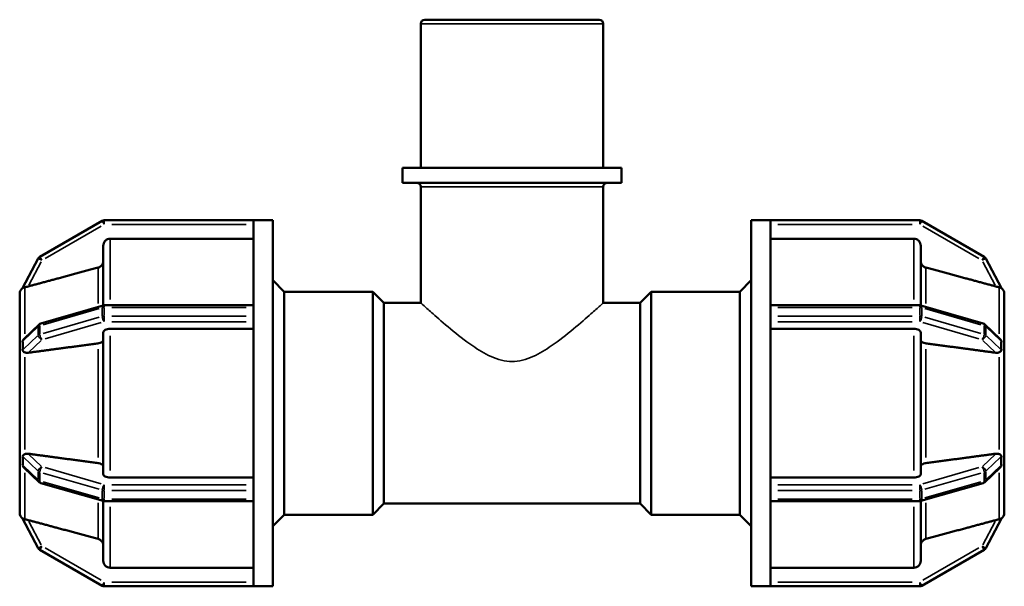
# Model space of a CAD drawing. Header units: millimetres. Extents: x 0 to 893, y -239 to 594.
# Tile 5 of 8: x 367 to 480, y 248 to 313. Entities that reach past the tile are written whole.
import ezdxf

# ---------------------------------------------------------------- set-up
doc = ezdxf.new("R2010")
doc.units = ezdxf.units.MM
doc.layers.add('Visible (ANSI)', color=7, linetype='Continuous', lineweight=50)
doc.layers.add('Visible Narrow (ANSI)', color=7, linetype='Continuous', lineweight=35)

msp = doc.modelspace()

# ---------------------------------------------------------------- linework, layer by layer
at = {"layer": 'Visible (ANSI)'}
for p, q in [((413.055, 295.927), (413.055, 312.447)), ((413.535, 312.927), (433.53, 312.927)), ((434.01, 295.927), (434.01, 312.447)), ((436.105, 295.927), (410.959, 295.927)), ((410.959, 294.227), (410.959, 295.927)), ((436.105, 294.227), (436.105, 295.927)), ((436.105, 294.227), (410.959, 294.227)), ((413.055, 280.447), (413.055, 293.747)), ((434.01, 280.447), (434.01, 293.747)), ((376.504, 289.863), (369.352, 285.734)), ((393.872, 289.927), (376.744, 289.927)), ((393.872, 289.927), (393.872, 289.917)), ((393.872, 289.927), (396.072, 289.927)), ((393.872, 280.003), (393.872, 289.917)), ((396.072, 247.927), (396.072, 289.927)), ((450.992, 247.927), (450.992, 289.927)), ((450.992, 289.927), (453.192, 289.927)), ((453.192, 289.917), (453.192, 289.927)), ((470.321, 289.927), (453.192, 289.927)), ((453.192, 280.003), (453.192, 289.917)), ((477.712, 285.734), (470.561, 289.863)), ((393.872, 287.798), (377.416, 287.798)), ((469.649, 287.798), (453.192, 287.798)), ((376.616, 280.143), (376.616, 286.997)), ((470.449, 286.997), (470.449, 280.143)), ((369.168, 285.542), (367.371, 282.137)), ((479.694, 282.137), (477.897, 285.542)), ((397.392, 281.727), (396.072, 283.047)), ((449.672, 281.727), (450.992, 283.047)), ((367.032, 281.496), (367.034, 281.498)), ((367.032, 276.121), (367.032, 281.496)), ((367.033, 281.494), (367.032, 281.496)), ((397.392, 256.127), (397.392, 281.727)), ((397.392, 281.727), (407.552, 281.727)), ((407.552, 256.127), (407.552, 281.727)), ((408.832, 280.447), (407.552, 281.727)), ((438.232, 280.447), (439.512, 281.727)), ((439.512, 281.727), (439.512, 256.127)), ((439.512, 281.727), (449.672, 281.727)), ((449.672, 256.127), (449.672, 281.727)), ((480.032, 281.496), (480.031, 281.498)), ((480.031, 281.494), (480.032, 281.496)), ((480.032, 281.496), (480.032, 276.121)), ((408.832, 257.407), (408.832, 280.447)), ((408.832, 280.447), (413.055, 280.447)), ((434.01, 280.447), (438.232, 280.447)), ((438.232, 257.407), (438.232, 280.447)), ((376.611, 280.142), (369.459, 278.078)), ((393.872, 280.161), (376.744, 280.161)), ((393.872, 280.003), (393.872, 279.921)), ((393.872, 279.427), (393.872, 279.921)), ((393.872, 278.934), (393.872, 279.427)), ((453.192, 280.161), (470.321, 280.161)), ((453.192, 279.921), (453.192, 280.003)), ((453.192, 279.427), (453.192, 279.921)), ((453.192, 278.934), (453.192, 279.427)), ((470.454, 280.142), (477.606, 278.078)), ((393.872, 278.934), (393.872, 278.841)), ((393.872, 259.014), (393.872, 278.841)), ((453.192, 278.841), (453.192, 278.934)), ((453.192, 259.014), (453.192, 278.841)), ((369.262, 277.965), (367.528, 276.322)), ((376.616, 260.802), (376.616, 277.053)), ((393.872, 277.453), (377.416, 277.453)), ((469.649, 277.453), (453.192, 277.453)), ((470.449, 277.053), (470.449, 260.802)), ((477.803, 277.965), (479.536, 276.322)), ((367.034, 276.122), (367.032, 276.121)), ((367.032, 276.121), (367.032, 275.212)), ((480.031, 276.122), (480.032, 276.121)), ((480.032, 276.121), (480.032, 275.212)), ((367.032, 275.212), (367.032, 274.302)), ((480.032, 275.212), (480.032, 274.302)), ((367.032, 274.302), (367.034, 274.303)), ((367.033, 274.301), (367.032, 274.302)), ((367.032, 263.553), (367.032, 274.302)), ((480.032, 274.302), (480.031, 274.303)), ((480.031, 274.301), (480.032, 274.302)), ((480.032, 274.302), (480.032, 263.553)), ((367.032, 263.553), (367.033, 263.554)), ((367.034, 263.551), (367.032, 263.553)), ((367.032, 263.553), (367.032, 262.643)), ((480.032, 263.553), (480.031, 263.554)), ((480.031, 263.551), (480.032, 263.553)), ((480.032, 263.553), (480.032, 262.643)), ((367.032, 262.643), (367.032, 261.734)), ((480.032, 262.643), (480.032, 261.734)), ((367.032, 261.734), (367.034, 261.733)), ((367.032, 256.359), (367.032, 261.734)), ((367.528, 261.533), (369.262, 259.89)), ((479.536, 261.533), (477.803, 259.89)), ((480.032, 261.734), (480.031, 261.733)), ((480.032, 261.734), (480.032, 256.359)), ((377.416, 260.401), (393.872, 260.401)), ((453.192, 260.401), (469.649, 260.401)), ((369.459, 259.777), (376.611, 257.713)), ((393.872, 259.014), (393.872, 258.921)), ((393.872, 258.427), (393.872, 258.921)), ((453.192, 258.921), (453.192, 259.014)), ((453.192, 258.427), (453.192, 258.921)), ((477.606, 259.777), (470.454, 257.713)), ((376.616, 250.858), (376.616, 257.711)), ((376.744, 257.694), (393.872, 257.694)), ((393.872, 257.934), (393.872, 258.427)), ((393.872, 257.934), (393.872, 257.852)), ((393.872, 247.938), (393.872, 257.852)), ((453.192, 257.934), (453.192, 258.427)), ((453.192, 257.852), (453.192, 257.934)), ((453.192, 247.938), (453.192, 257.852)), ((470.321, 257.694), (453.192, 257.694)), ((470.449, 257.711), (470.449, 250.858)), ((408.832, 257.407), (407.552, 256.127)), ((408.832, 257.407), (438.232, 257.407)), ((438.232, 257.407), (439.512, 256.127)), ((367.032, 256.359), (367.033, 256.361)), ((367.034, 256.357), (367.032, 256.359)), ((367.371, 255.718), (369.168, 252.313)), ((397.392, 256.127), (396.072, 254.807)), ((397.392, 256.127), (407.552, 256.127)), ((439.512, 256.127), (449.672, 256.127)), ((449.672, 256.127), (450.992, 254.807)), ((477.897, 252.313), (479.694, 255.718)), ((480.032, 256.359), (480.031, 256.361)), ((480.031, 256.357), (480.032, 256.359)), ((369.352, 252.121), (376.504, 247.992)), ((470.561, 247.992), (477.712, 252.121)), ((377.416, 250.057), (393.872, 250.057)), ((453.192, 250.057), (469.649, 250.057)), ((376.744, 247.927), (393.872, 247.927)), ((393.872, 247.938), (393.872, 247.927)), ((393.872, 247.927), (396.072, 247.927)), ((450.992, 247.927), (453.192, 247.927)), ((453.192, 247.927), (453.192, 247.938)), ((453.192, 247.927), (470.321, 247.927))]:
    msp.add_line(p, q, dxfattribs=at)
for centre, radius, start, end in [((413.535, 312.447), 0.48, 90, 180), ((433.53, 312.447), 0.48, 0, 90), ((412.575, 293.747), 0.48, 0, 90), ((434.49, 293.747), 0.48, 90, 180), ((376.744, 289.447), 0.48, 90, 120), ((470.321, 289.447), 0.48, 60, 90), ((369.592, 285.318), 0.48, 120, 152.17907), ((477.472, 285.318), 0.48, 27.82093, 60), ((367.832, 281.496), 0.8, 124.35815, 180), ((479.232, 281.496), 0.8, 0, 55.64185), ((376.744, 279.681), 0.48, 90, 106.10211), ((470.321, 279.681), 0.48, 73.89789, 90), ((369.592, 277.616), 0.48, 106.10211, 133.45568), ((477.472, 277.616), 0.48, 46.54432, 73.89789), ((369.592, 260.238), 0.48, 226.54432, 253.89789), ((477.472, 260.238), 0.48, 286.10211, 313.45568), ((376.744, 258.174), 0.48, 253.89789, 270), ((470.321, 258.174), 0.48, 270, 286.10211), ((367.832, 256.359), 0.8, 180, 235.64185), ((479.232, 256.359), 0.8, 304.35815, 0), ((369.592, 252.537), 0.48, 207.82093, 240), ((477.472, 252.537), 0.48, 300, 332.17907), ((376.744, 248.407), 0.48, 240, 270), ((470.321, 248.407), 0.48, 270, 300)]:
    msp.add_arc(centre, radius, start, end, dxfattribs=at)
for points, knots in [([(377.416, 287.798), (377.317, 287.798), (377.201, 287.775), (377.018, 287.699), (376.92, 287.634), (376.78, 287.494), (376.714, 287.395), (376.639, 287.212), (376.616, 287.096), (376.616, 286.997)], [0, 0, 0, 0, 0.02960424, 0.02960424, 0.05923188, 0.05923188, 0.08888919, 0.08888919, 0.11857334, 0.11857334, 0.11857334, 0.11857334]), ([(470.449, 286.997), (470.449, 287.096), (470.426, 287.212), (470.35, 287.395), (470.285, 287.494), (470.145, 287.634), (470.046, 287.699), (469.864, 287.775), (469.748, 287.798), (469.649, 287.798)], [-0.11857334, -0.11857334, -0.11857334, -0.11857334, -0.08888919, -0.08888919, -0.05923188, -0.05923188, -0.02960424, -0.02960424, 0, 0, 0, 0]), ([(376.616, 285.258), (376.616, 285.159), (376.592, 285.042), (376.517, 284.859), (376.451, 284.76), (376.311, 284.62), (376.213, 284.555), (376.091, 284.504), (376.057, 284.492), (376.023, 284.483)], [0.11859448, 0.11859448, 0.11859448, 0.11859448, 0.148295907, 0.148295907, 0.177968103, 0.177968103, 0.207600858, 0.207600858, 0.217576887, 0.217576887, 0.217576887, 0.217576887]), ([(471.042, 284.483), (471.007, 284.492), (470.974, 284.504), (470.852, 284.555), (470.753, 284.62), (470.614, 284.76), (470.548, 284.859), (470.472, 285.042), (470.449, 285.159), (470.449, 285.258)], [0.256821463, 0.256821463, 0.256821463, 0.256821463, 0.266797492, 0.266797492, 0.296430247, 0.296430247, 0.326102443, 0.326102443, 0.35580387, 0.35580387, 0.35580387, 0.35580387]), ([(367.625, 282.235), (367.586, 282.226), (367.551, 282.215), (367.475, 282.188), (367.439, 282.17), (367.398, 282.149), (367.385, 282.142), (367.372, 282.136), (367.37, 282.135), (367.371, 282.137)], [-0.339735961, -0.339735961, -0.339735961, -0.339735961, -0.325147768, -0.325147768, -0.30441274, -0.30441274, -0.291468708, -0.291468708, -0.282432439, -0.282432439, -0.282432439, -0.282432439]), ([(368.017, 282.332), (368.011, 282.331), (368.005, 282.329), (367.921, 282.307), (367.836, 282.285), (367.71, 282.254), (367.666, 282.244), (367.625, 282.235)], [0.173212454, 0.173212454, 0.173212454, 0.173212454, 0.175003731, 0.175003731, 0.199335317, 0.199335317, 0.213410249, 0.213410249, 0.213410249, 0.213410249]), ([(479.439, 282.235), (479.399, 282.244), (479.354, 282.254), (479.229, 282.285), (479.144, 282.307), (479.066, 282.328), (479.06, 282.329), (479.054, 282.331), (479.048, 282.332)], [0.305992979, 0.305992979, 0.305992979, 0.305992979, 0.320067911, 0.320067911, 0.344399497, 0.344399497, 0.344399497, 0.346190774, 0.346190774, 0.346190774, 0.346190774]), ([(479.694, 282.137), (479.694, 282.137), (479.694, 282.137), (479.695, 282.135), (479.691, 282.136), (479.669, 282.148), (479.647, 282.16), (479.58, 282.191), (479.521, 282.216), (479.445, 282.234), (479.442, 282.234), (479.439, 282.235)], [-0.078253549, -0.078253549, -0.078253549, -0.078253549, -0.078232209, -0.078232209, -0.066687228, -0.066687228, -0.050429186, -0.050429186, -0.023665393, -0.023665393, -0.022735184, -0.022735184, -0.022735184, -0.022735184]), ([(377.416, 277.453), (377.317, 277.453), (377.201, 277.442), (377.018, 277.404), (376.92, 277.371), (376.78, 277.301), (376.714, 277.252), (376.639, 277.161), (376.616, 277.102), (376.616, 277.053)], [0, 0, 0, 0, 0.02960424, 0.02960424, 0.05923188, 0.05923188, 0.08888919, 0.08888919, 0.11857334, 0.11857334, 0.11857334, 0.11857334]), ([(470.449, 277.053), (470.449, 277.102), (470.426, 277.161), (470.35, 277.252), (470.285, 277.301), (470.145, 277.371), (470.046, 277.404), (469.864, 277.442), (469.748, 277.453), (469.649, 277.453)], [-0.11857334, -0.11857334, -0.11857334, -0.11857334, -0.08888919, -0.08888919, -0.05923188, -0.05923188, -0.02960424, -0.02960424, 0, 0, 0, 0]), ([(367.371, 276.026), (367.37, 276.031), (367.37, 276.037), (367.372, 276.071), (367.379, 276.1), (367.411, 276.18), (367.446, 276.233), (367.501, 276.295), (367.514, 276.309), (367.528, 276.322)], [-0.26104726, -0.26104726, -0.26104726, -0.26104726, -0.258440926, -0.258440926, -0.245447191, -0.245447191, -0.223065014, -0.223065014, -0.216725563, -0.216725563, -0.216725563, -0.216725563]), ([(367.371, 275.038), (367.378, 275.215), (367.381, 275.385), (367.381, 275.699), (367.378, 275.863), (367.371, 276.026)], [0.39241377, 0.39241377, 0.39241377, 0.39241377, 0.44684548, 0.44684548, 0.5012772, 0.5012772, 0.5012772, 0.5012772]), ([(376.616, 276.183), (376.616, 276.134), (376.592, 276.075), (376.517, 275.984), (376.451, 275.935), (376.311, 275.865), (376.213, 275.832), (376.091, 275.806), (376.057, 275.801), (376.023, 275.796)], [0.11859448, 0.11859448, 0.11859448, 0.11859448, 0.148295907, 0.148295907, 0.177968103, 0.177968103, 0.207600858, 0.207600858, 0.217576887, 0.217576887, 0.217576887, 0.217576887]), ([(471.042, 275.796), (471.007, 275.801), (470.974, 275.806), (470.852, 275.832), (470.753, 275.865), (470.614, 275.935), (470.548, 275.984), (470.472, 276.075), (470.449, 276.134), (470.449, 276.183)], [0.256821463, 0.256821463, 0.256821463, 0.256821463, 0.266797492, 0.266797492, 0.296430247, 0.296430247, 0.326102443, 0.326102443, 0.35580387, 0.35580387, 0.35580387, 0.35580387]), ([(479.536, 276.322), (479.545, 276.314), (479.554, 276.305), (479.611, 276.245), (479.649, 276.189), (479.684, 276.105), (479.692, 276.075), (479.694, 276.039), (479.694, 276.032), (479.694, 276.026)], [-0.123034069, -0.123034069, -0.123034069, -0.123034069, -0.119033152, -0.119033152, -0.095348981, -0.095348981, -0.082223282, -0.082223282, -0.079089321, -0.079089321, -0.079089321, -0.079089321]), ([(479.694, 276.026), (479.687, 275.863), (479.684, 275.699), (479.684, 275.542), (479.684, 275.385), (479.687, 275.215), (479.694, 275.038)], [-0.05443172, -0.05443172, -0.05443172, -0.05443172, 0, 0, 0, 0.05443172, 0.05443172, 0.05443172, 0.05443172]), ([(367.625, 274.763), (367.601, 274.774), (367.579, 274.785), (367.504, 274.825), (367.461, 274.855), (367.411, 274.909), (367.394, 274.932), (367.375, 274.981), (367.37, 275.005), (367.37, 275.034), (367.371, 275.036), (367.371, 275.038)], [-0.276837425, -0.276837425, -0.276837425, -0.276837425, -0.268153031, -0.268153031, -0.246415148, -0.246415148, -0.232546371, -0.232546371, -0.221012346, -0.221012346, -0.219970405, -0.219970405, -0.219970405, -0.219970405]), ([(368.017, 274.72), (368.011, 274.72), (368.005, 274.719), (367.921, 274.709), (367.836, 274.71), (367.71, 274.733), (367.666, 274.746), (367.625, 274.763)], [0.173212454, 0.173212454, 0.173212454, 0.173212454, 0.175003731, 0.175003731, 0.199335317, 0.199335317, 0.213410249, 0.213410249, 0.213410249, 0.213410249]), ([(479.439, 274.763), (479.399, 274.746), (479.354, 274.733), (479.229, 274.71), (479.144, 274.709), (479.066, 274.718), (479.06, 274.719), (479.054, 274.72), (479.048, 274.72)], [0.305992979, 0.305992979, 0.305992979, 0.305992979, 0.320067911, 0.320067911, 0.344399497, 0.344399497, 0.344399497, 0.346190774, 0.346190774, 0.346190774, 0.346190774]), ([(479.694, 275.038), (479.695, 275.011), (479.691, 274.986), (479.668, 274.924), (479.642, 274.892), (479.569, 274.829), (479.51, 274.794), (479.439, 274.763)], [-0.078441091, -0.078441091, -0.078441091, -0.078441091, -0.067340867, -0.067340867, -0.048506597, -0.048506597, -0.022744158, -0.022744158, -0.022744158, -0.022744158]), ([(367.371, 262.816), (367.37, 262.821), (367.37, 262.827), (367.371, 262.861), (367.379, 262.887), (367.41, 262.951), (367.445, 262.986), (367.526, 263.043), (367.572, 263.068), (367.625, 263.091)], [-0.252301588, -0.252301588, -0.252301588, -0.252301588, -0.25018667, -0.25018667, -0.237937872, -0.237937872, -0.216564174, -0.216564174, -0.198352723, -0.198352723, -0.198352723, -0.198352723]), ([(367.371, 261.829), (367.378, 261.992), (367.381, 262.156), (367.381, 262.47), (367.378, 262.64), (367.371, 262.816)], [0.39241377, 0.39241377, 0.39241377, 0.39241377, 0.44684548, 0.44684548, 0.5012772, 0.5012772, 0.5012772, 0.5012772]), ([(367.625, 263.091), (367.666, 263.109), (367.71, 263.122), (367.836, 263.145), (367.921, 263.145), (368.005, 263.136), (368.011, 263.135), (368.017, 263.134)], [0.130989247, 0.130989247, 0.130989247, 0.130989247, 0.14506418, 0.14506418, 0.169395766, 0.169395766, 0.171187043, 0.171187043, 0.171187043, 0.171187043]), ([(479.048, 263.134), (479.054, 263.135), (479.06, 263.136), (479.066, 263.136), (479.144, 263.145), (479.229, 263.145), (479.354, 263.122), (479.399, 263.109), (479.439, 263.091)], [0.34260822, 0.34260822, 0.34260822, 0.34260822, 0.344399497, 0.344399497, 0.344399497, 0.368731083, 0.368731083, 0.382806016, 0.382806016, 0.382806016, 0.382806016]), ([(479.439, 263.091), (479.448, 263.088), (479.456, 263.084), (479.528, 263.051), (479.58, 263.018), (479.641, 262.962), (479.661, 262.938), (479.685, 262.888), (479.692, 262.866), (479.694, 262.832), (479.694, 262.824), (479.694, 262.816)], [-0.135502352, -0.135502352, -0.135502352, -0.135502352, -0.132351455, -0.132351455, -0.107741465, -0.107741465, -0.092685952, -0.092685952, -0.08153942, -0.08153942, -0.078145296, -0.078145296, -0.078145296, -0.078145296]), ([(479.694, 262.816), (479.687, 262.64), (479.684, 262.47), (479.684, 262.313), (479.684, 262.156), (479.687, 261.992), (479.694, 261.829)], [0.83925925, 0.83925925, 0.83925925, 0.83925925, 0.89369097, 0.89369097, 0.89369097, 0.94812268, 0.94812268, 0.94812268, 0.94812268]), ([(367.528, 261.533), (367.506, 261.554), (367.485, 261.576), (367.43, 261.644), (367.401, 261.694), (367.375, 261.77), (367.37, 261.797), (367.37, 261.825), (367.371, 261.827), (367.371, 261.829)], [-0.270308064, -0.270308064, -0.270308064, -0.270308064, -0.259908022, -0.259908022, -0.238404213, -0.238404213, -0.225400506, -0.225400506, -0.224524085, -0.224524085, -0.224524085, -0.224524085]), ([(376.023, 262.059), (376.057, 262.054), (376.091, 262.048), (376.213, 262.023), (376.311, 261.99), (376.451, 261.92), (376.517, 261.871), (376.592, 261.779), (376.616, 261.721), (376.616, 261.672)], [0.256821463, 0.256821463, 0.256821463, 0.256821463, 0.266797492, 0.266797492, 0.296430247, 0.296430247, 0.326102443, 0.326102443, 0.35580387, 0.35580387, 0.35580387, 0.35580387]), ([(470.449, 261.672), (470.449, 261.721), (470.472, 261.779), (470.548, 261.871), (470.614, 261.92), (470.753, 261.99), (470.852, 262.023), (470.974, 262.048), (471.007, 262.054), (471.042, 262.059)], [0.11859448, 0.11859448, 0.11859448, 0.11859448, 0.148295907, 0.148295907, 0.177968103, 0.177968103, 0.207600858, 0.207600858, 0.217576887, 0.217576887, 0.217576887, 0.217576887]), ([(479.694, 261.829), (479.695, 261.804), (479.691, 261.777), (479.668, 261.704), (479.643, 261.659), (479.592, 261.59), (479.566, 261.561), (479.536, 261.533)], [-0.082814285, -0.082814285, -0.082814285, -0.082814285, -0.070252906, -0.070252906, -0.050507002, -0.050507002, -0.036567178, -0.036567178, -0.036567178, -0.036567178]), ([(376.616, 260.802), (376.616, 260.752), (376.639, 260.694), (376.714, 260.603), (376.78, 260.554), (376.92, 260.484), (377.018, 260.451), (377.201, 260.413), (377.317, 260.401), (377.416, 260.401)], [-0.11857334, -0.11857334, -0.11857334, -0.11857334, -0.08888919, -0.08888919, -0.05923188, -0.05923188, -0.02960424, -0.02960424, 0, 0, 0, 0]), ([(469.649, 260.401), (469.748, 260.401), (469.864, 260.413), (470.046, 260.451), (470.145, 260.484), (470.285, 260.554), (470.35, 260.603), (470.426, 260.694), (470.449, 260.752), (470.449, 260.802)], [0, 0, 0, 0, 0.02960424, 0.02960424, 0.05923188, 0.05923188, 0.08888919, 0.08888919, 0.11857334, 0.11857334, 0.11857334, 0.11857334]), ([(367.371, 255.718), (367.37, 255.719), (367.371, 255.719), (367.377, 255.717), (367.386, 255.712), (367.432, 255.688), (367.475, 255.667), (367.557, 255.638), (367.589, 255.628), (367.625, 255.62)], [-0.230026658, -0.230026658, -0.230026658, -0.230026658, -0.223580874, -0.223580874, -0.210657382, -0.210657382, -0.191835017, -0.191835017, -0.181416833, -0.181416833, -0.181416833, -0.181416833]), ([(367.625, 255.62), (367.666, 255.611), (367.71, 255.6), (367.836, 255.57), (367.921, 255.548), (368.005, 255.526), (368.011, 255.524), (368.017, 255.523)], [0.130989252, 0.130989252, 0.130989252, 0.130989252, 0.14506418, 0.14506418, 0.169395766, 0.169395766, 0.171187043, 0.171187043, 0.171187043, 0.171187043]), ([(479.048, 255.523), (479.054, 255.524), (479.06, 255.526), (479.066, 255.527), (479.144, 255.548), (479.229, 255.57), (479.354, 255.6), (479.399, 255.611), (479.439, 255.62)], [0.34260822, 0.34260822, 0.34260822, 0.34260822, 0.344399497, 0.344399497, 0.344399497, 0.368731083, 0.368731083, 0.382806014, 0.382806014, 0.382806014, 0.382806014]), ([(479.439, 255.62), (479.51, 255.636), (479.568, 255.658), (479.636, 255.689), (479.658, 255.701), (479.684, 255.715), (479.691, 255.719), (479.694, 255.719), (479.694, 255.719), (479.694, 255.718)], [-0.133002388, -0.133002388, -0.133002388, -0.133002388, -0.107424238, -0.107424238, -0.091795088, -0.091795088, -0.080811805, -0.080811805, -0.077259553, -0.077259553, -0.077259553, -0.077259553]), ([(376.023, 253.372), (376.057, 253.362), (376.091, 253.351), (376.213, 253.3), (376.311, 253.234), (376.451, 253.094), (376.517, 252.996), (376.592, 252.813), (376.616, 252.696), (376.616, 252.597)], [0.256821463, 0.256821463, 0.256821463, 0.256821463, 0.266797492, 0.266797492, 0.296430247, 0.296430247, 0.326102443, 0.326102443, 0.35580387, 0.35580387, 0.35580387, 0.35580387]), ([(470.449, 252.597), (470.449, 252.696), (470.472, 252.813), (470.548, 252.996), (470.614, 253.094), (470.753, 253.234), (470.852, 253.3), (470.974, 253.351), (471.007, 253.362), (471.042, 253.372)], [0.11859448, 0.11859448, 0.11859448, 0.11859448, 0.148295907, 0.148295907, 0.177968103, 0.177968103, 0.207600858, 0.207600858, 0.217576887, 0.217576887, 0.217576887, 0.217576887]), ([(376.616, 250.858), (376.616, 250.759), (376.639, 250.642), (376.714, 250.46), (376.78, 250.361), (376.92, 250.221), (377.018, 250.155), (377.201, 250.08), (377.317, 250.057), (377.416, 250.057)], [-0.11857334, -0.11857334, -0.11857334, -0.11857334, -0.08888919, -0.08888919, -0.05923188, -0.05923188, -0.02960424, -0.02960424, 0, 0, 0, 0]), ([(469.649, 250.057), (469.748, 250.057), (469.864, 250.08), (470.046, 250.155), (470.145, 250.221), (470.285, 250.361), (470.35, 250.46), (470.426, 250.642), (470.449, 250.759), (470.449, 250.858)], [0, 0, 0, 0, 0.02960424, 0.02960424, 0.05923188, 0.05923188, 0.08888919, 0.08888919, 0.11857334, 0.11857334, 0.11857334, 0.11857334])]:
    msp.add_open_spline(points, degree=3, knots=knots, dxfattribs=at)
for points, weights in [([(376.023, 284.483), (371.722, 283.328), (368.017, 282.332)], [1, 1.00290082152, 1.00029121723]), ([(479.048, 282.332), (475.342, 283.328), (471.042, 284.483)], [1.00029121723, 1.00290082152, 1]), ([(376.023, 275.796), (371.722, 275.218), (368.017, 274.72)], [1, 1.00290125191, 1.00029207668]), ([(479.048, 274.72), (475.342, 275.218), (471.042, 275.796)], [1.00029207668, 1.00290125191, 1]), ([(368.017, 263.134), (371.722, 262.636), (376.023, 262.059)], [1.0002920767, 1.00290125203, 1]), ([(471.042, 262.059), (475.342, 262.636), (479.048, 263.134)], [1, 1.00290125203, 1.0002920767]), ([(368.017, 255.523), (371.722, 254.527), (376.023, 253.372)], [1.00029207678, 1.00290125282, 1]), ([(471.042, 253.372), (475.342, 254.527), (479.048, 255.523)], [1, 1.00290125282, 1.00029207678])]:
    msp.add_rational_spline(points, weights, degree=2, dxfattribs=at)
for points in [[(367.034, 281.498), (367.034, 281.497), (367.034, 281.495), (367.033, 281.494)], [(480.031, 281.494), (480.031, 281.495), (480.031, 281.497), (480.031, 281.498)], [(367.034, 276.122), (367.032, 275.811), (367.032, 275.499), (367.032, 275.212)], [(480.032, 275.212), (480.032, 275.499), (480.033, 275.811), (480.031, 276.122)], [(367.032, 275.212), (367.032, 274.924), (367.032, 274.611), (367.034, 274.303)], [(480.031, 274.303), (480.033, 274.611), (480.032, 274.924), (480.032, 275.212)], [(367.034, 274.303), (367.034, 274.303), (367.034, 274.302), (367.033, 274.301)], [(480.031, 274.301), (480.031, 274.302), (480.031, 274.303), (480.031, 274.303)], [(367.034, 263.551), (367.032, 263.244), (367.032, 262.931), (367.032, 262.643)], [(367.033, 263.554), (367.034, 263.553), (367.034, 263.552), (367.034, 263.551)], [(480.031, 263.551), (480.031, 263.552), (480.031, 263.553), (480.031, 263.554)], [(480.032, 262.643), (480.032, 262.931), (480.033, 263.244), (480.031, 263.551)], [(367.032, 262.643), (367.032, 262.355), (367.032, 262.043), (367.034, 261.733)], [(480.031, 261.733), (480.033, 262.043), (480.032, 262.355), (480.032, 262.643)], [(367.033, 256.361), (367.034, 256.36), (367.034, 256.358), (367.034, 256.357)], [(480.031, 256.357), (480.031, 256.358), (480.031, 256.36), (480.031, 256.361)]]:
    msp.add_open_spline(points, degree=3, dxfattribs=at)
at = {"layer": 'Visible Narrow (ANSI)'}
for p, q in [((433.881, 312.447), (413.184, 312.447)), ((433.881, 293.747), (413.184, 293.747)), ((376.725, 289.48), (376.505, 289.862)), ((376.744, 289.926), (376.744, 289.485)), ((377.601, 289.447), (393.016, 289.447)), ((454.049, 289.447), (469.464, 289.447)), ((470.321, 289.485), (470.321, 289.926)), ((470.56, 289.862), (470.339, 289.48)), ((369.95, 285.525), (376.387, 289.241)), ((470.678, 289.241), (477.115, 285.525)), ((377.416, 287.734), (377.416, 280.818)), ((469.649, 280.818), (469.649, 287.734)), ((368.095, 282.482), (369.513, 285.169)), ((369.559, 285.336), (369.169, 285.542)), ((369.353, 285.733), (369.573, 285.351)), ((477.491, 285.351), (477.712, 285.733)), ((477.896, 285.542), (477.506, 285.336)), ((477.551, 285.169), (478.969, 282.482)), ((376.023, 280.359), (376.023, 284.436)), ((471.042, 284.436), (471.042, 280.359)), ((367.625, 276.905), (367.625, 282.179)), ((479.439, 276.905), (479.439, 282.179)), ((369.71, 277.928), (376.147, 279.786)), ((376.504, 279.839), (376.504, 278.951)), ((376.744, 280.16), (376.744, 279.942)), ((376.744, 278.983), (376.744, 279.872)), ((377.601, 279.921), (393.016, 279.921)), ((454.049, 279.921), (469.464, 279.921)), ((470.321, 279.942), (470.321, 280.16)), ((470.321, 279.872), (470.321, 278.983)), ((470.561, 278.951), (470.561, 279.839)), ((470.918, 279.786), (477.355, 277.928)), ((376.147, 278.798), (369.71, 276.94)), ((369.95, 276.317), (376.387, 278.175)), ((376.744, 278.9), (376.744, 278.298)), ((393.016, 278.934), (377.601, 278.934)), ((377.601, 278.278), (393.016, 278.278)), ((469.464, 278.934), (454.049, 278.934)), ((454.049, 278.278), (469.464, 278.278)), ((470.321, 278.298), (470.321, 278.9)), ((470.678, 278.175), (477.115, 276.317)), ((477.355, 276.94), (470.918, 278.798)), ((367.46, 276.111), (369.078, 277.643)), ((369.168, 277.679), (369.168, 276.791)), ((369.352, 276.886), (369.352, 277.775)), ((477.712, 277.775), (477.712, 276.886)), ((477.897, 276.791), (477.897, 277.679)), ((477.987, 277.643), (479.604, 276.111)), ((369.078, 276.656), (367.46, 275.124)), ((368.095, 274.795), (369.513, 276.139)), ((377.416, 276.655), (377.416, 261.2)), ((469.649, 261.2), (469.649, 276.655)), ((477.551, 276.139), (478.969, 274.795)), ((479.604, 275.124), (477.987, 276.656)), ((376.023, 262.704), (376.023, 275.15)), ((471.042, 275.15), (471.042, 262.704)), ((367.625, 263.64), (367.625, 274.215)), ((479.439, 263.64), (479.439, 274.215)), ((367.46, 262.731), (369.078, 261.199)), ((369.513, 261.716), (368.095, 263.06)), ((478.969, 263.06), (477.551, 261.716)), ((477.987, 261.199), (479.604, 262.731)), ((369.078, 260.211), (367.46, 261.744)), ((369.168, 261.064), (369.168, 260.176)), ((376.387, 259.68), (369.95, 261.538)), ((477.115, 261.538), (470.678, 259.68)), ((477.897, 260.176), (477.897, 261.064)), ((479.604, 261.744), (477.987, 260.211)), ((367.625, 255.676), (367.625, 260.949)), ((369.352, 260.08), (369.352, 260.968)), ((369.71, 260.915), (376.147, 259.056)), ((376.147, 258.069), (369.71, 259.927)), ((470.918, 259.056), (477.355, 260.915)), ((477.355, 259.927), (470.918, 258.069)), ((477.712, 260.968), (477.712, 260.08)), ((479.439, 255.676), (479.439, 260.949)), ((376.504, 258.904), (376.504, 258.015)), ((376.744, 259.557), (376.744, 258.954)), ((376.744, 257.983), (376.744, 258.872)), ((393.016, 259.577), (377.601, 259.577)), ((377.601, 258.921), (393.016, 258.921)), ((469.464, 259.577), (454.049, 259.577)), ((454.049, 258.921), (469.464, 258.921)), ((470.321, 258.954), (470.321, 259.557)), ((470.321, 258.872), (470.321, 257.983)), ((470.561, 258.015), (470.561, 258.904)), ((376.744, 257.912), (376.744, 257.694)), ((393.016, 257.934), (377.601, 257.934)), ((469.464, 257.934), (454.049, 257.934)), ((470.321, 257.694), (470.321, 257.912)), ((376.023, 253.419), (376.023, 257.496)), ((377.416, 257.037), (377.416, 250.121)), ((469.649, 250.121), (469.649, 257.037)), ((471.042, 257.496), (471.042, 253.419)), ((369.513, 252.686), (368.095, 255.373)), ((478.969, 255.373), (477.551, 252.686)), ((369.169, 252.313), (369.559, 252.519)), ((369.573, 252.504), (369.353, 252.122)), ((376.387, 248.614), (369.95, 252.33)), ((477.115, 252.33), (470.678, 248.614)), ((477.712, 252.122), (477.491, 252.504)), ((477.506, 252.519), (477.896, 252.313)), ((376.505, 247.993), (376.725, 248.375)), ((376.744, 248.37), (376.744, 247.929)), ((393.016, 248.407), (377.601, 248.407)), ((469.464, 248.407), (454.049, 248.407)), ((470.321, 247.929), (470.321, 248.37)), ((470.339, 248.375), (470.56, 247.993))]:
    msp.add_line(p, q, dxfattribs=at)
for centre, major_axis, ratio, start_param, end_param in [((376.744, 279.681), (-0.133, 0.461), 0.4330127, 0.0491397, 0.933654), ((376.744, 279.681), (0.48, 0), 0.5, 1.5969763, 2.0682152), ((470.321, 279.681), (0.48, 0), 0.5, 1.0733775, 1.5446164), ((470.321, 279.681), (0.133, 0.461), 0.4330127, 5.3495313, 6.2340456), ((369.592, 277.616), (-0.133, 0.461), 0.4330127, 0.0491397, 0.933654), ((376.744, 278.694), (0.133, -0.461), 0.4330127, 4.2029262, 5.6166429), ((376.744, 278.694), (-0.48, 0), 0.5, 4.7385689, 5.2098078), ((470.321, 278.694), (-0.48, 0), 0.5, 4.2149701, 4.686209), ((470.321, 278.694), (0.133, 0.461), 0.4330127, 3.8081351, 5.2218518), ((477.472, 277.616), (0.133, 0.461), 0.4330127, 5.3495313, 6.2340456), ((369.592, 277.616), (-0.33, 0.348), 0.765922, 0.033991, 0.6458297), ((369.592, 277.616), (0.48, 0), 0.5, 2.1224766, 2.6279443), ((477.472, 277.616), (0.48, 0), 0.5, 0.5136483, 1.019116), ((477.472, 277.616), (0.33, 0.348), 0.765922, 5.6373556, 6.2491943), ((369.592, 276.629), (0.33, -0.348), 0.765922, 3.8999532, 5.3136699), ((369.592, 276.629), (-0.48, 0), 0.5, 5.2640693, 5.769537), ((369.592, 276.629), (-0.133, 0.461), 0.4330127, 1.0613335, 2.4750502), ((477.472, 276.629), (-0.133, -0.461), 0.4330127, 0.6665424, 2.0802591), ((477.472, 276.629), (0.33, 0.348), 0.765922, 4.1111081, 5.5248248), ((477.472, 276.629), (-0.48, 0), 0.5, 3.655241, 4.1607087), ((369.592, 261.226), (-0.33, -0.348), 0.765922, 4.1111081, 5.5248248), ((369.592, 261.226), (0.48, 0), 0.5, 3.655241, 4.1607087), ((369.592, 261.226), (0.133, 0.461), 0.4330127, 0.6665424, 2.0802591), ((477.472, 261.226), (0.133, -0.461), 0.4330127, 1.0613335, 2.4750502), ((477.472, 261.226), (-0.33, 0.348), 0.765922, 3.8999532, 5.3136699), ((477.472, 261.226), (0.48, 0), 0.5, 5.2640693, 5.769537), ((369.592, 260.238), (-0.33, -0.348), 0.765922, 5.6373556, 6.2491943), ((369.592, 260.238), (-0.48, 0), 0.5, 0.5136483, 1.019116), ((369.592, 260.238), (-0.133, -0.461), 0.4330127, 5.3495313, 6.2340456), ((477.472, 260.238), (0.133, -0.461), 0.4330127, 0.0491397, 0.933654), ((477.472, 260.238), (-0.48, 0), 0.5, 2.1224766, 2.6279443), ((477.472, 260.238), (0.33, -0.348), 0.765922, 0.033991, 0.6458297), ((376.744, 259.161), (-0.133, -0.461), 0.4330127, 3.8081351, 5.2218518), ((376.744, 259.161), (0.48, 0), 0.5, 4.2149701, 4.686209), ((470.321, 259.161), (0.48, 0), 0.5, 4.7385689, 5.2098078), ((470.321, 259.161), (-0.133, 0.461), 0.4330127, 4.2029262, 5.6166429), ((376.744, 258.174), (-0.133, -0.461), 0.4330127, 5.3495313, 6.2340456), ((376.744, 258.174), (-0.48, 0), 0.5, 1.0733775, 1.5446164), ((470.321, 258.174), (-0.48, 0), 0.5, 1.5969763, 2.0682152), ((470.321, 258.174), (0.133, -0.461), 0.4330127, 0.0491397, 0.933654)]:
    msp.add_ellipse(centre, major_axis=major_axis, ratio=ratio, start_param=start_param, end_param=end_param, dxfattribs=at)
for points, knots in [([(423.532, 273.716), (422.722, 273.716), (421.898, 273.94), (420.362, 274.63), (419.642, 275.08), (418.138, 276.112), (417.261, 276.806), (415.694, 278.102), (415.006, 278.704), (414.06, 279.539), (413.685, 279.877), (413.181, 280.332), (413.055, 280.447), (413.055, 280.447)], [0, 0, 0, 0, 0.2430228, 0.2430228, 0.4860455, 0.4860455, 0.8309031, 0.8309031, 1.1757606, 1.1757606, 1.4478257, 1.4478257, 1.7198907, 1.7198907, 1.7198907, 1.7198907]), ([(434.01, 280.447), (434.01, 280.447), (433.884, 280.332), (433.38, 279.877), (433.004, 279.539), (432.059, 278.704), (431.371, 278.102), (429.804, 276.806), (428.926, 276.112), (427.422, 275.08), (426.703, 274.63), (425.166, 273.94), (424.342, 273.716), (423.532, 273.716)], [5.1596722, 5.1596722, 5.1596722, 5.1596722, 5.4317373, 5.4317373, 5.7038023, 5.7038023, 6.0486599, 6.0486599, 6.3935175, 6.3935175, 6.6365402, 6.6365402, 6.879563, 6.879563, 6.879563, 6.879563])]:
    msp.add_open_spline(points, degree=3, knots=knots, dxfattribs=at)

doc.saveas('drawing.dxf')
